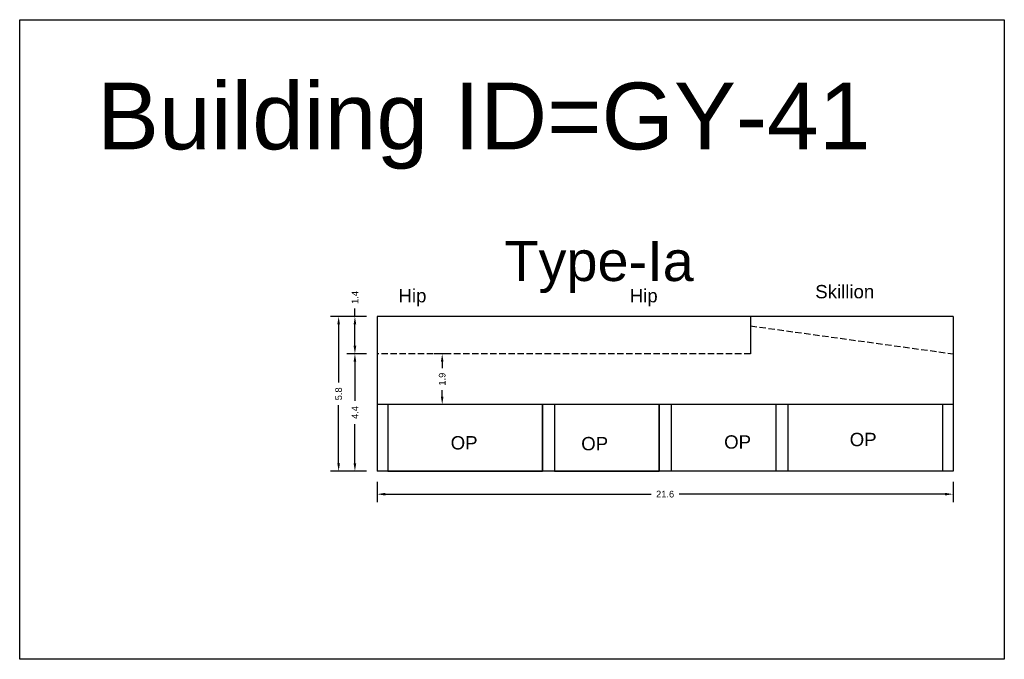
# Model space of a CAD drawing. Header units: metres. Extents: x 3416649 to 3417076, y -6712857 to -6712690.
# Tile 1 of 43: x 3416649 to 3416686, y -6712857 to -6712833. Entities that reach past the tile are written whole.
import ezdxf

# ---------------------------------------------------------------- set-up
doc = ezdxf.new("R2010")
doc.units = ezdxf.units.M
doc.linetypes.add('ACAD_ISO02W100', pattern=[15, 12, -3])
doc.layers.add('Dotted', color=7, linetype='ACAD_ISO02W100', plot=False)
doc.styles.get("Standard").update_dxf_attribs({"font": 'arial.ttf'})
doc.dimstyles.new('ISO-25', dxfattribs={"dimtxt": 0.25, "dimasz": 0.3, "dimexe": 0.3, "dimexo": 0.4, "dimgap": 0.2, "dimtad": 0, "dimdec": 1, "dimdsep": 46, "dimtxsty": 'Standard', "dimcen": 2.5, "dimadec": 0, "dimazin": 0, "dimtfac": 1, "dimtdec": 1, "dimtmove": 0, "dimatfit": 3, "dimfxl": 1, "dimarcsym": 0})

# ---------------------------------------------------------------- blocks, each defined once
blk = doc.blocks.new('*D295')
at = {"color": 0, "lineweight": -2, "transparency": 16777216}
for p, q in [((3416665.526, -6712845.817), (3416664.935, -6712845.817)), ((3416665.235, -6712846.117), (3416665.235, -6712846.351)), ((3416665.235, -6712847.417), (3416665.235, -6712847.183)), ((3416665.526, -6712847.717), (3416664.935, -6712847.717))]:
    blk.add_line(p, q, dxfattribs=at)
at = {"color": 0, "transparency": 16777216}
for points in [[(3416665.185, -6712846.117), (3416665.285, -6712846.117), (3416665.235, -6712845.817)], [(3416665.185, -6712847.417), (3416665.285, -6712847.417), (3416665.235, -6712847.717)]]:
    blk.add_solid(points, dxfattribs=at)
at = {"layer": 'Defpoints', "color": 0, "transparency": 16777216}
for p in [(3416665.235, -6712845.817), (3416665.926, -6712845.817), (3416665.926, -6712847.717)]:
    blk.add_point(p, dxfattribs=at)
at = {"color": 0, "transparency": 16777216, "insert": (3416665.235, -6712846.767), "char_height": 0.25, "attachment_point": 5, "rotation": 90}
blk.add_mtext('1.9', dxfattribs=at)
blk = doc.blocks.new('*D296')
at = {"color": 0, "lineweight": -2, "transparency": 16777216}
for p, q in [((3416662.796, -6712850.617), (3416662.796, -6712851.379)), ((3416684.396, -6712850.617), (3416684.396, -6712851.379)), ((3416663.096, -6712851.079), (3416673.069, -6712851.079)), ((3416684.096, -6712851.079), (3416674.123, -6712851.079))]:
    blk.add_line(p, q, dxfattribs=at)
at = {"color": 0, "transparency": 16777216}
for points in [[(3416663.096, -6712851.029), (3416663.096, -6712851.129), (3416662.796, -6712851.079)], [(3416684.096, -6712851.029), (3416684.096, -6712851.129), (3416684.396, -6712851.079)]]:
    blk.add_solid(points, dxfattribs=at)
at = {"layer": 'Defpoints', "color": 0, "transparency": 16777216}
for p in [(3416662.796, -6712850.217), (3416684.396, -6712850.217), (3416684.396, -6712851.079)]:
    blk.add_point(p, dxfattribs=at)
at = {"color": 0, "transparency": 16777216, "insert": (3416673.596, -6712851.079), "char_height": 0.25, "attachment_point": 5}
blk.add_mtext('21.6', dxfattribs=at)
blk = doc.blocks.new('*D297')
at = {"color": 0, "lineweight": -2, "transparency": 16777216}
for p, q in [((3416662.396, -6712845.817), (3416661.661, -6712845.817)), ((3416661.961, -6712846.117), (3416661.961, -6712847.585)), ((3416661.961, -6712849.917), (3416661.961, -6712848.449)), ((3416662.396, -6712850.217), (3416661.661, -6712850.217))]:
    blk.add_line(p, q, dxfattribs=at)
at = {"color": 0, "transparency": 16777216}
for points in [[(3416661.911, -6712846.117), (3416662.011, -6712846.117), (3416661.961, -6712845.817)], [(3416661.911, -6712849.917), (3416662.011, -6712849.917), (3416661.961, -6712850.217)]]:
    blk.add_solid(points, dxfattribs=at)
at = {"layer": 'Defpoints', "color": 0, "transparency": 16777216}
for p in [(3416661.961, -6712845.817), (3416662.796, -6712845.817), (3416662.796, -6712850.217)]:
    blk.add_point(p, dxfattribs=at)
at = {"color": 0, "transparency": 16777216, "insert": (3416661.961, -6712848.017), "char_height": 0.25, "attachment_point": 5, "rotation": 90}
blk.add_mtext('4.4', dxfattribs=at)
blk = doc.blocks.new('*D298')
at = {"color": 0, "lineweight": -2, "transparency": 16777216}
for p, q in [((3416662.396, -6712844.417), (3416661.049, -6712844.417)), ((3416661.349, -6712844.717), (3416661.349, -6712846.889)), ((3416661.349, -6712849.917), (3416661.349, -6712847.745)), ((3416662.396, -6712850.217), (3416661.049, -6712850.217))]:
    blk.add_line(p, q, dxfattribs=at)
at = {"color": 0, "transparency": 16777216}
for points in [[(3416661.299, -6712844.717), (3416661.399, -6712844.717), (3416661.349, -6712844.417)], [(3416661.299, -6712849.917), (3416661.399, -6712849.917), (3416661.349, -6712850.217)]]:
    blk.add_solid(points, dxfattribs=at)
at = {"layer": 'Defpoints', "color": 0, "transparency": 16777216}
for p in [(3416661.349, -6712844.417), (3416662.796, -6712844.417), (3416662.796, -6712850.217)]:
    blk.add_point(p, dxfattribs=at)
at = {"color": 0, "transparency": 16777216, "insert": (3416661.349, -6712847.317), "char_height": 0.25, "attachment_point": 5, "rotation": 90}
blk.add_mtext('5.8', dxfattribs=at)
blk = doc.blocks.new('*D299')
at = {"color": 0, "lineweight": -2, "transparency": 16777216}
for p, q in [((3416661.961, -6712844.417), (3416661.961, -6712844.117)), ((3416662.396, -6712844.417), (3416661.661, -6712844.417)), ((3416661.961, -6712845.517), (3416661.961, -6712844.717)), ((3416662.396, -6712845.817), (3416661.661, -6712845.817))]:
    blk.add_line(p, q, dxfattribs=at)
at = {"color": 0, "transparency": 16777216}
for points in [[(3416661.911, -6712844.717), (3416662.011, -6712844.717), (3416661.961, -6712844.417)], [(3416661.911, -6712845.517), (3416662.011, -6712845.517), (3416661.961, -6712845.817)]]:
    blk.add_solid(points, dxfattribs=at)
at = {"layer": 'Defpoints', "color": 0, "transparency": 16777216}
for p in [(3416661.961, -6712844.417), (3416662.796, -6712844.417), (3416662.796, -6712845.817)]:
    blk.add_point(p, dxfattribs=at)
at = {"color": 0, "transparency": 16777216, "insert": (3416661.961, -6712843.702), "char_height": 0.25, "attachment_point": 5, "rotation": 90}
blk.add_mtext('1.4', dxfattribs=at)

msp = doc.modelspace()

# ---------------------------------------------------------------- linework, layer by layer
for points in [[(3416649.386, -6712833.29), (3416686.319, -6712833.29), (3416686.319, -6712857.27), (3416649.386, -6712857.27)], [(3416668.996, -6712847.717), (3416663.196, -6712847.717), (3416663.196, -6712850.217), (3416668.996, -6712850.217)], [(3416673.371, -6712847.717), (3416669.446, -6712847.717), (3416669.446, -6712850.217), (3416673.371, -6712850.217)]]:
    msp.add_lwpolyline(points, close=True)
for points in [[(3416662.796, -6712844.417), (3416662.796, -6712850.217)], [(3416684.396, -6712844.417), (3416662.796, -6712844.417)], [(3416676.796, -6712844.417), (3416676.796, -6712845.817)], [(3416684.396, -6712844.417), (3416684.396, -6712850.217)], [(3416684.396, -6712847.717), (3416662.796, -6712847.717)], [(3416663.196, -6712847.717), (3416663.196, -6712850.217)], [(3416668.996, -6712847.717), (3416668.996, -6712850.217)], [(3416669.446, -6712847.717), (3416669.446, -6712850.217)], [(3416673.371, -6712847.717), (3416673.371, -6712850.217)], [(3416673.821, -6712847.717), (3416673.821, -6712850.217)], [(3416677.746, -6712847.717), (3416677.746, -6712850.217)], [(3416678.196, -6712847.717), (3416678.196, -6712850.217)], [(3416683.996, -6712847.717), (3416683.996, -6712850.217)], [(3416684.396, -6712850.217), (3416662.796, -6712850.217)]]:
    msp.add_lwpolyline(points)
at = {"layer": 'Dotted', "ltscale": 0.02}
for points in [[(3416676.796, -6712844.769), (3416684.396, -6712845.817)], [(3416676.796, -6712845.817), (3416662.796, -6712845.817)]]:
    msp.add_lwpolyline(points, dxfattribs=at)

# ---------------------------------------------------------------- texts
at = {"attachment_point": 1}
for s, width, heights, insert, char_height in [('Building ID=GY-41', 67.86454, [0.517], (3416652.283, -6712835.65), 2.5), ('Type-Ia ', 9.99112, [0.517], (3416667.568, -6712841.588), 1.5), ('Skillion', 1.17554, [0], (3416679.228, -6712843.236), 0.5), ('Hip', 1.17554, [0], (3416663.595, -6712843.387), 0.5), ('Hip', 1.17554, [0], (3416672.269, -6712843.387), 0.5), ('OP', 1.17554, [0], (3416680.52, -6712848.779), 0.5), ('OP', 1.17554, [0], (3416665.552, -6712848.903), 0.5), ('OP', 1.17554, [0], (3416670.449, -6712848.934), 0.5), ('OP', 1.17554, [0], (3416675.81, -6712848.872), 0.5)]:
    msp.add_mtext_dynamic_manual_height_columns(s, width=width, gutter_width=12.5, heights=heights, dxfattribs=dict(at, insert=insert, char_height=char_height))

# ---------------------------------------------------------------- dimensions: what is measured, and where the dimension line sits
for base, p1, p2, picture, middle in [((3416661.961, -6712844.417), (3416662.796, -6712845.817), (3416662.796, -6712844.417), '*D299', (3416661.961, -6712843.702)), ((3416661.349, -6712844.417), (3416662.796, -6712850.217), (3416662.796, -6712844.417), '*D298', (3416661.349, -6712847.317)), ((3416661.961, -6712845.817), (3416662.796, -6712850.217), (3416662.796, -6712845.817), '*D297', (3416661.961, -6712848.017)), ((3416665.235, -6712845.817), (3416665.926, -6712847.717), (3416665.926, -6712845.817), '*D295', (3416665.235, -6712846.767))]:
    dim = msp.add_linear_dim(base=base, p1=p1, p2=p2, angle=90, dimstyle='ISO-25')
    dim.commit()
    dim.dimension.update_dxf_attribs({"geometry": picture, "text_midpoint": middle})
dim = msp.add_linear_dim(base=(3416684.396, -6712851.079), p1=(3416662.796, -6712850.217), p2=(3416684.396, -6712850.217), dimstyle='ISO-25')
dim.commit()
dim.dimension.update_dxf_attribs({"geometry": '*D296', "text_midpoint": (3416673.596, -6712851.079)})

doc.saveas('drawing.dxf')
